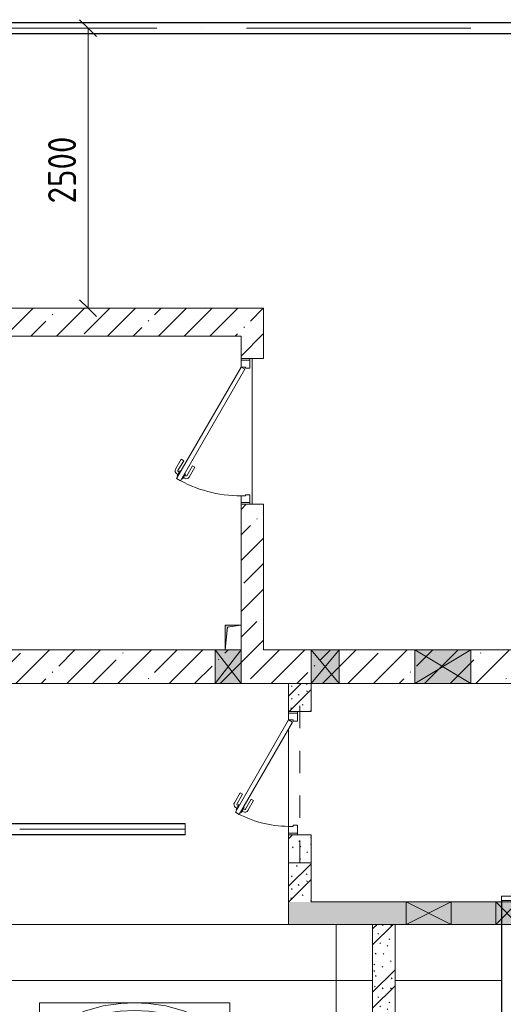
# Model space of a CAD drawing. Header units: millimetres. Extents: x -32229 to 192519, y -13689 to 125138.
# Tile 168 of 183: x 31985 to 36301, y 80637 to 89425. Entities that reach past the tile are written whole.
import ezdxf

# ---------------------------------------------------------------- set-up
doc = ezdxf.new("R2010")
doc.units = ezdxf.units.MM
doc.linetypes.add('3_ Штрих_ 1 х 1 мм', pattern=[400, 200, -200])
doc.linetypes.add('ADSK_Осевая', pattern=[2800, 2000, -400, 0, -400])
for name, color, linetype, lineweight in [('A-____-____-DIMS', 7, 'Continuous', 9), ('A-____-____-DIMS-200', 7, 'Continuous', 9), ('A-DETL-GENF-OTLN', 7, 'Continuous', 18), ('A-DOOR-____-MCUT', 7, 'Continuous', 9), ('A-DOOR-____-OTLN', 7, 'Continuous', 18), ('A-DOOR-FRAM-MCUT', 7, 'Continuous', 9), ('A-FLOR-____-OTLN', 7, 'Continuous', 18), ('A-GLAZ-____-MCUT', 7, 'Continuous', 9), ('A-GLAZ-____-OTLN', 7, 'Continuous', 18), ('A-WALL-____-MCUT', 7, 'Continuous', 40), ('A-WALL-____-PATT', 7, 'Continuous', 40), ('C-PRKG-____-OTLN', 7, 'Continuous', 18), ('E-CABL-TRAY-CNTR', 7, 'ADSK_Осевая', 18), ('E-CABL-TRAY-OTLN', 7, 'Continuous', 18), ('I-WALL-____-MCUT', 7, 'Continuous', 40), ('M-EQPM-____-OTLN', 7, 'Continuous', 18), ('S-BEAM-____-OTLN', 7, 'Continuous', 18)]:
    doc.layers.add(name, color=color, linetype=linetype, lineweight=lineweight)
doc.styles.add('GOST Common_4', font='GOST_Common.ttf', dxfattribs={"width": 0.9, "height": 250})
doc.dimstyles.new('ГОСТ_2_5_мм2', dxfattribs={"dimscale": 304.8, "dimtxt": 251.428749, "dimasz": 0.492126, "dimexe": 0.492126, "dimexo": 0.656168, "dimgap": 0.098425, "dimtad": 1, "dimdec": 0, "dimdsep": 46, "dimtxsty": 'GOST Common_4', "dimblk1": 'OBLIQUE', "dimblk2": 'OBLIQUE', "dimsah": 1, "dimcen": 0.09, "dimazin": 2, "dimtfac": 1, "dimtdec": 4, "dimtix": 1, "dimtmove": 0, "dimatfit": 3, "dimfxl": 1, "dimtvp": 1, "dimtolj": 1, "dimtzin": 0, "dimarcsym": 2})
pattern_1 = [(135, (300.56, 377.28), (-565.6854, 6e-14), [10, -790]), (135, (349.8, 474.73), (-565.6854, 6e-14), [10, -790]), (135, (423.93, 473.06), (-565.6854, 6e-14), [10, -790]), (135, (229.92, 447.9), (-565.6854, 6e-14), [10, -790]), (135, (155.08, 447.9), (-565.6854, 6e-14), [10, -790]), (135, (114.9, 369.03), (-565.6854, 6e-14), [10, -790]), (135, (132.43, 285.8), (-565.6854, 6e-14), [10, -790]), (135, (214.66, 322), (-565.6854, 6e-14), [10, -790]), (135, (198.16, 261.88), (-565.6854, 6e-14), [10, -790]), (135, (45.2, 272.9), (-565.6854, 6e-14), [10, -790]), (135, (42.32, 336.16), (-565.6854, 6e-14), [10, -790]), (135, (92.26, 192.24), (-565.6854, 6e-14), [10, -790]), (135, (7.07, 149.2), (-565.6854, 6e-14), [10, -790]), (135, (80.6, 95.1), (-565.6854, 6e-14), [10, -790]), (135, (79.53, 36.94), (-565.6854, 6e-14), [10, -790]), (135, (153.87, 74.56), (-565.6854, 6e-14), [10, -790]), (135, (228.35, 124.8), (-565.6854, 6e-14), [10, -790]), (135, (279.75, 180.4), (-565.6854, 6e-14), [10, -790]), (135, (282.9, 31.63), (-565.6854, 6e-14), [10, -790]), (135, (377.38, 53.45), (-565.6854, 6e-14), [10, -790]), (135, (352.28, 102.7), (-565.6854, 6e-14), [10, -790]), (135, (354.05, 0), (-565.6854, 6e-14), [10, -790]), (135, (553.23, 16.45), (-565.6854, 6e-14), [10, -790]), (135, (542.38, 63.45), (-565.6854, 6e-14), [10, -790]), (135, (536.58, 239.3), (-565.6854, 6e-14), [10, -790]), (135, (475.85, 203.9), (-565.6854, 6e-14), [10, -790]), (135, (475.85, 316.54), (-565.6854, 6e-14), [10, -790]), (135, (520.8, 408.7), (-565.6854, 6e-14), [10, -790]), (135, (551.1, 470.8), (-565.6854, 6e-14), [10, -790]), (135, (235.25, 537.93), (-565.6854, 6e-14), [10, -790]), (135, (407.25, 547.65), (-565.6854, 6e-14), [10, -790]), (135, (94.5, 558.6), (-565.6854, 6e-14), [10, -790]), (135, (46.4, 532.3), (-565.6854, 6e-14), [10, -790]), (135, (85.56, 465.04), (-565.6854, 6e-14), [10, -790]), (135, (355.53, 181.14), (-565.6854, 6e-14), [10, -790]), (135, (362.23, 243.6), (-565.6854, 6e-14), [10, -790]), (135, (413.45, 344.1), (-565.6854, 6e-14), [10, -790]), (135, (286.3, 273.25), (-565.6854, 6e-14), [10, -790]), (135, (423.02, 263.72), (-565.6854, 6e-14), [10, -790]), (135, (162.94, 190.2), (-565.6854, 6e-14), [10, -790]), (135, (470.25, 120.93), (-565.6854, 6e-14), [10, -790]), (135, (484.48, 9.78), (-565.6854, 6e-14), [10, -790]), (45, (0, 212.13), (-565.6854, 0), []), (45, (212.13, 0), (-565.6854, 0), []), (45, (353.55, 0), (-565.6854, 0), []), (45, (0, 353.55), (-565.6854, 0), [])]
pattern_2 = [(45, (0, 0), (-228.0985, 228.0985), []), (45, (228.1, 0), (-228.0985, 228.0985), [403.225, -80.645, 6.706, -73.939])]

# ---------------------------------------------------------------- blocks, each defined once
blk = doc.blocks.new('АР_Дверь однопольная - 1100х2100h_техн_ помещ_-4755848--01 ЭЛ')
at = {"layer": 'A-DOOR-____-MCUT', "color": 253, "lineweight": 13, "true_color": 0xaaaaaa}
for p, q in [((-347.7, 575), (-367.7, 540.4)), ((-367.7, 540.4), (455, 65.4)), ((475, 100), (-347.7, 575)), ((455, 65.4), (475, 100))]:
    blk.add_line(p, q, dxfattribs=at)
at = {"layer": 'A-DOOR-____-OTLN', "color": 253, "lineweight": 5, "true_color": 0xaaaaaa}
for p, q in [((-346.1, 527.9), (-350.1, 520.9)), ((-326.1, 562.5), (-322.1, 569.4)), ((-322.1, 569.4), (-278.8, 544.4)), ((-311.2, 563.2), (-305.2, 573.6)), ((-289.6, 550.7), (-283.6, 561.1)), ((-278.8, 544.4), (-282.8, 537.5)), ((-188, 511.7), (-276.8, 562.9)), ((-175.5, 533.3), (-264.3, 584.6)), ((-188, 511.7), (-175.5, 533.3)), ((-350.1, 520.9), (-306.8, 495.9)), ((-339.2, 514.7), (-345.3, 504.3)), ((-245.5, 412.1), (-334.3, 463.3)), ((-317.6, 502.2), (-323.6, 491.8)), ((-233, 433.7), (-321.8, 485)), ((-306.8, 495.9), (-302.8, 502.9)), ((-233, 433.7), (-245.5, 412.1))]:
    blk.add_line(p, q, dxfattribs=at)
for centre, radius, start, end in [((475, 100), 950, 150, 180), ((-279.3, 558.6), 30, 60, 150), ((-279.3, 558.6), 4.99, 60, 150), ((-319.3, 489.3), 30, 150, 240), ((-319.3, 489.3), 4.99, 150, 240)]:
    blk.add_arc(centre, radius, start, end, dxfattribs=at)
at = {"layer": 'A-DOOR-FRAM-MCUT', "color": 253, "lineweight": 13, "true_color": 0xaaaaaa}
for p, q in [((-535, 100), (-550, 100)), ((-475, 100), (-535, 100)), ((-535, 100), (-535, 20)), ((-475, 60), (-475, 100)), ((535, 100), (475, 100)), ((475, 100), (475, 60)), ((535, 20), (535, 100)), ((535, 100), (550, 100)), ((-535, 20), (-550, 20)), ((-535, 20), (-465, 20)), ((-465, 60), (-475, 60)), ((-465, 20), (-465, 60)), ((475, 60), (465, 60)), ((465, 60), (465, 20)), ((465, 20), (535, 20)), ((535, 20), (550, 20))]:
    blk.add_line(p, q, dxfattribs=at)
blk = doc.blocks.new('АР_Машиноместо - 6000x3600_С_МГН-V129--01 ЭЛ')
at = {"layer": 'A-DETL-GENF-OTLN', "color": 253, "lineweight": 13, "true_color": 0xaaaaaa}
for p, q in [((1126.4, 5294.1), (970.2, 5271.8)), ((1250, 5300), (1126.4, 5294.1)), ((1250, 5300), (1373.6, 5294.1)), ((1373.6, 5294.1), (1529.8, 5271.8)), ((812.7, 5229.4), (659.1, 5169.9)), ((680.7, 5106.5), (967, 5203.6)), ((970.2, 5271.8), (812.7, 5229.4)), ((988.2, 5206.7), (873.9, 5165.1)), ((1122.2, 5226.4), (988.2, 5206.7)), ((1250, 5231.7), (1122.2, 5226.4)), ((1250, 5231.7), (1377.8, 5226.4)), ((1377.8, 5226.4), (1511.8, 5206.7)), ((1511.8, 5206.7), (1626.1, 5165.1)), ((1529.8, 5271.8), (1687.3, 5229.4)), ((1819.3, 5106.5), (1533, 5203.6)), ((1687.3, 5229.4), (1840.9, 5169.9)), ((659.1, 5169.9), (565.9, 5095.1)), ((590.7, 5060.1), (680.7, 5106.5)), ((788.5, 5117.7), (661.8, 5043.1)), ((791.3, 5119.7), (717.1, 5068.9)), ((873.9, 5165.1), (791.3, 5119.7)), ((1626.1, 5165.1), (1708.7, 5119.7)), ((1708.7, 5119.7), (1782.9, 5068.9)), ((1711.5, 5117.7), (1838.2, 5043.1)), ((1909.3, 5060.1), (1819.3, 5106.5)), ((1840.9, 5169.9), (1934.1, 5095.1)), ((565.9, 5095.1), (507.1, 4962.6)), ((536.4, 4971.4), (557.5, 5025.7)), ((557.5, 5025.7), (590.7, 5060.1)), ((661.8, 5043.1), (594.6, 4979.3)), ((717.1, 5068.9), (659.6, 5005.3)), ((1782.9, 5068.9), (1840.4, 5005.3)), ((1838.2, 5043.1), (1905.4, 4979.3)), ((1942.5, 5025.7), (1909.3, 5060.1)), ((1934.1, 5095.1), (1992.9, 4962.6)), ((1963.6, 4971.4), (1942.5, 5025.7)), ((507.1, 4962.6), (419.6, 4754.2)), ((528.4, 4874.7), (536.4, 4971.4)), ((594.6, 4979.3), (569.5, 4913.1)), ((645, 4945.5), (597.3, 4981.4)), ((679.6, 4906.3), (645, 4945.5)), ((970.5, 4919.3), (1069.6, 4947.3)), ((1069.6, 4947.3), (1167.1, 4953.2)), ((1167.1, 4953.2), (1250, 4953.9)), ((1332.9, 4953.2), (1250, 4953.9)), ((1430.4, 4947.3), (1332.9, 4953.2)), ((1529.5, 4919.3), (1430.4, 4947.3)), ((1820.4, 4906.3), (1855, 4945.5)), ((1855, 4945.5), (1902.7, 4981.4)), ((1905.4, 4979.3), (1930.5, 4913.1)), ((1971.6, 4874.7), (1963.6, 4971.4)), ((1992.9, 4962.6), (2080.4, 4754.2)), ((543.7, 4795.1), (528.4, 4874.7)), ((569.5, 4913.1), (543.7, 4795.1)), ((699.7, 4845.5), (679.6, 4906.3)), ((689.3, 4205.5), (699.7, 4845.5)), ((812.5, 4798.9), (872.7, 4870.2)), ((872.7, 4870.2), (970.5, 4919.3)), ((1627.3, 4870.2), (1529.5, 4919.3)), ((1687.5, 4798.9), (1627.3, 4870.2)), ((1800.3, 4845.5), (1820.4, 4906.3)), ((1810.7, 4205.5), (1800.3, 4845.5)), ((1930.5, 4913.1), (1956.3, 4795.1)), ((1956.3, 4795.1), (1971.6, 4874.7)), ((419.6, 4754.2), (403.4, 4468)), ((774.4, 4632.9), (812.5, 4798.9)), ((1725.6, 4632.9), (1687.5, 4798.9)), ((2080.4, 4754.2), (2096.6, 4468)), ((752.2, 4345.6), (774.4, 4632.9)), ((1747.8, 4345.6), (1725.6, 4632.9)), ((638.7, 4475.4), (675.2, 4545.5)), ((675.2, 4545.5), (694.6, 4557.6)), ((1824.8, 4545.5), (1805.4, 4557.6)), ((1861.3, 4475.4), (1824.8, 4545.5)), ((403.4, 4468), (405.6, 4188.5)), ((578.7, 4262.9), (638.7, 4475.4)), ((1921.3, 4262.9), (1861.3, 4475.4)), ((2096.6, 4468), (2094.4, 4188.5)), ((453.1, 4266.3), (478.4, 4319.3)), ((478.4, 4319.3), (532.5, 4318.1)), ((532.5, 4318.1), (585.5, 4290.5)), ((731.2, 4007.6), (752.2, 4345.6)), ((1768.8, 4007.6), (1747.8, 4345.6)), ((1967.5, 4318.1), (1914.5, 4290.5)), ((2021.6, 4319.3), (1967.5, 4318.1)), ((2046.9, 4266.3), (2021.6, 4319.3)), ((408.2, 4167), (453.1, 4266.3)), ((530.9, 3874.8), (578.7, 4262.9)), ((1969.1, 3874.8), (1921.3, 4262.9)), ((2091.8, 4167), (2046.9, 4266.3)), ((405.6, 4188.5), (409.5, 4060)), ((495.5, 4066.1), (496.8, 4171.6)), ((496.8, 4171.6), (510.1, 4191.5)), ((687.1, 4088.8), (566.5, 4163.9)), ((678.7, 3659.5), (689.3, 4205.5)), ((1821.3, 3659.5), (1810.7, 4205.5)), ((1812.9, 4088.8), (1933.5, 4163.9)), ((2003.2, 4171.6), (1989.9, 4191.5)), ((2004.5, 4066.1), (2003.2, 4171.6)), ((2094.4, 4188.5), (2090.5, 4060)), ((409.5, 4060), (426.5, 3946.8)), ((2090.5, 4060), (2073.5, 3946.8)), ((704.9, 3275.5), (731.2, 4007.6)), ((1795.1, 3275.5), (1768.8, 4007.6)), ((426.5, 3946.8), (417.5, 3223)), ((501.4, 3289.7), (530.9, 3874.8)), ((1998.6, 3289.7), (1969.1, 3874.8)), ((2073.5, 3946.8), (2082.5, 3223)), ((1021.4, 3422.9), (1021.4, 3705.9)), ((665.6, 3364.6), (678.7, 3659.5)), ((1164.3, 3667.6), (1164.3, 3439.2)), ((1834.4, 3364.6), (1821.3, 3659.5)), ((1164.3, 3439.2), (1477, 3439.2)), ((1477, 3439.2), (1477, 3315.3)), ((505.1, 3346.9), (420.9, 3313.3)), ((665.8, 3367.4), (505.1, 3346.9)), ((636.6, 3026.5), (665.8, 3367.4)), ((1834.2, 3367.4), (1994.9, 3346.9)), ((1863.4, 3026.5), (1834.2, 3367.4)), ((1994.9, 3346.9), (2079.1, 3313.3)), ((447.8, 3233.7), (459.7, 3256.2)), ((495.7, 3032.3), (501.4, 3289.7)), ((684.2, 3022.3), (704.9, 3275.5)), ((1021.4, 3150), (1021.4, 3286.6)), ((1187.9, 3315.3), (1187.9, 3253.9)), ((1477, 3315.3), (1187.9, 3315.3)), ((1187.9, 3253.9), (1575.5, 3253.9)), ((1575.5, 3253.9), (1757.2, 2864.2)), ((1815.8, 3022.3), (1795.1, 3275.5)), ((2004.3, 3032.3), (1998.6, 3289.7)), ((2052.2, 3233.7), (2040.3, 3256.2)), ((417.5, 3223), (428.2, 2808.5)), ((447.8, 3138.7), (447.8, 3233.7)), ((2052.2, 3138.7), (2052.2, 3233.7)), ((2082.5, 3223), (2071.8, 2808.5)), ((1497.8, 3150), (1021.4, 3150)), ((500, 2710.1), (495.7, 3032.3)), ((636.6, 3026.5), (597, 2731)), ((644.6, 2691.8), (684.2, 3022.3)), ((1855.4, 2691.8), (1815.8, 3022.3)), ((1863.4, 3026.5), (1903, 2731)), ((2000, 2710.1), (2004.3, 3032.3)), ((1757.2, 2864.2), (1907, 2934)), ((1907, 2934), (1959.3, 2821.7)), ((1711.9, 2706.3), (1617.1, 2870.5)), ((1959.3, 2821.7), (1711.9, 2706.3)), ((428.2, 2808.5), (432.3, 2619.9)), ((597, 2731), (535, 2298.3)), ((1903, 2731), (1965, 2298.3)), ((2071.8, 2808.5), (2067.7, 2619.9)), ((505.9, 2496), (500, 2710.1)), ((595.8, 2324.8), (644.6, 2691.8)), ((1904.2, 2324.8), (1855.4, 2691.8)), ((1994.1, 2496), (2000, 2710.1)), ((296.8, 2579.9), (301.4, 2630.5)), ((309.5, 2536.1), (296.8, 2579.9)), ((301.4, 2630.5), (479.9, 2552.9)), ((432.3, 2619.9), (430.7, 2573.9)), ((479.9, 2552.9), (471, 2414.3)), ((2198.6, 2630.5), (2020.1, 2552.9)), ((2020.1, 2552.9), (2029, 2414.3)), ((2067.7, 2619.9), (2069.3, 2573.9)), ((2190.5, 2536.1), (2203.2, 2579.9)), ((2203.2, 2579.9), (2198.6, 2630.5)), ((357.8, 2490.1), (309.5, 2536.1)), ((500.6, 2394.5), (357.8, 2490.1)), ((540.9, 2493.7), (476.3, 2497.9)), ((540.9, 2493.7), (539.8, 2233.1)), ((1959.1, 2493.7), (2023.7, 2497.9)), ((1959.1, 2493.7), (1960.2, 2233.1)), ((1999.4, 2394.5), (2142.2, 2490.1)), ((2142.2, 2490.1), (2190.5, 2536.1)), ((426.5, 2230.9), (427.5, 2443)), ((530.6, 2357.6), (500.6, 2394.5)), ((1969.4, 2357.6), (1999.4, 2394.5)), ((2073.5, 2230.9), (2072.5, 2443)), ((533.6, 2316.8), (495, 2265.3)), ((546.5, 2142.6), (530.6, 2357.6)), ((589.4, 2115.5), (595.8, 2324.8)), ((1910.6, 2115.5), (1904.2, 2324.8)), ((1953.5, 2142.6), (1969.4, 2357.6)), ((1966.4, 2316.8), (2005, 2265.3)), ((410.6, 2134.2), (426.5, 2230.9)), ((495, 2265.3), (426.6, 2253.4)), ((2005, 2265.3), (2073.4, 2253.4)), ((2089.4, 2134.2), (2073.5, 2230.9)), ((409.5, 1587), (410.6, 2134.2)), ((615.4, 1910.3), (589.4, 2115.5)), ((590.4, 2124.3), (703.6, 2057.1)), ((1909.6, 2124.3), (1796.4, 2057.1)), ((1884.6, 1910.3), (1910.6, 2115.5)), ((2090.5, 1587), (2089.4, 2134.2)), ((703.6, 2057.1), (852.8, 1999)), ((1796.4, 2057.1), (1647.2, 1999)), ((852.8, 1999), (1016.6, 1959.9)), ((1016.6, 1959.9), (1146.9, 1939.4)), ((1146.9, 1939.4), (1250, 1934.1)), ((1353.1, 1939.4), (1250, 1934.1)), ((1483.4, 1959.9), (1353.1, 1939.4)), ((1647.2, 1999), (1483.4, 1959.9)), ((687.4, 1641), (615.4, 1910.3)), ((1812.6, 1641), (1884.6, 1910.3)), ((420.9, 1410.7), (409.5, 1587)), ((749.2, 1450.3), (687.4, 1641)), ((1750.8, 1450.3), (1812.6, 1641)), ((2079.1, 1410.7), (2090.5, 1587)), ((505.7, 1420), (510.2, 1518.7)), ((510.2, 1518.7), (521.5, 1574.5)), ((521.5, 1574.5), (548.5, 1576.2)), ((548.5, 1576.2), (603.4, 1504.8)), ((603.4, 1504.8), (639.1, 1420)), ((1896.6, 1504.8), (1860.9, 1420)), ((1951.5, 1576.2), (1896.6, 1504.8)), ((1978.5, 1574.5), (1951.5, 1576.2)), ((1989.8, 1518.7), (1978.5, 1574.5)), ((1994.3, 1420), (1989.8, 1518.7)), ((445.9, 1353.1), (420.9, 1410.7)), ((519.1, 1351.5), (505.7, 1420)), ((639.1, 1420), (677.4, 1343.7)), ((809.1, 1309.4), (749.2, 1450.3)), ((1690.9, 1309.4), (1750.8, 1450.3)), ((1860.9, 1420), (1822.6, 1343.7)), ((1980.9, 1351.5), (1994.3, 1420)), ((2054.1, 1353.1), (2079.1, 1410.7)), ((489, 1295.6), (445.9, 1353.1)), ((550, 1312.3), (519.1, 1351.5)), ((677.4, 1343.7), (737.5, 1278.3)), ((1822.6, 1343.7), (1762.5, 1278.3)), ((1950, 1312.3), (1980.9, 1351.5)), ((2011, 1295.6), (2054.1, 1353.1)), ((584.4, 1214.6), (489, 1295.6)), ((616.5, 1246.4), (550, 1312.3)), ((703.5, 1196.4), (616.5, 1246.4)), ((737.5, 1278.3), (804.5, 1215.7)), ((881.5, 1191.6), (809.1, 1309.4)), ((1618.5, 1191.6), (1690.9, 1309.4)), ((1762.5, 1278.3), (1695.5, 1215.7)), ((1796.5, 1196.4), (1883.5, 1246.4)), ((1883.5, 1246.4), (1950, 1312.3)), ((1915.6, 1214.6), (2011, 1295.6)), ((701.8, 1140.4), (584.4, 1214.6)), ((824.6, 1160.9), (703.5, 1196.4)), ((804.5, 1215.7), (824.6, 1160.9)), ((888.4, 1185.9), (815.2, 1186.6)), ((941.4, 1142.2), (881.5, 1191.6)), ((1558.6, 1142.2), (1618.5, 1191.6)), ((1611.6, 1185.9), (1684.8, 1186.6)), ((1695.5, 1215.7), (1675.4, 1160.9)), ((1675.4, 1160.9), (1796.5, 1196.4)), ((1798.2, 1140.4), (1915.6, 1214.6)), ((861.8, 1071.6), (701.8, 1140.4)), ((1052.6, 1017.5), (861.8, 1071.6)), ((1050.7, 1099.4), (941.4, 1142.2)), ((1148.8, 1083), (1050.7, 1099.4)), ((1250, 1081.6), (1148.8, 1083)), ((1250, 1081.6), (1351.2, 1083)), ((1351.2, 1083), (1449.3, 1099.4)), ((1447.4, 1017.5), (1638.2, 1071.6)), ((1449.3, 1099.4), (1558.6, 1142.2)), ((1638.2, 1071.6), (1798.2, 1140.4)), ((1165.1, 1003.1), (1052.6, 1017.5)), ((1250, 1000), (1165.1, 1003.1)), ((1250, 1000), (1334.9, 1003.1)), ((1334.9, 1003.1), (1447.4, 1017.5))]:
    blk.add_line(p, q, dxfattribs=at)
at = {"layer": 'A-DETL-GENF-OTLN', "color": 254, "lineweight": 13, "true_color": 0xd4d4d4}
for p, q in [((694.6, 4480.4), (765.1, 4496.8)), ((1805.4, 4480.4), (1734.9, 4496.8)), ((715.1, 3668.3), (1250, 3667.3)), ((1784.9, 3668.3), (1250, 3667.3)), ((677.9, 2973), (794.6, 2946)), ((794.6, 2946), (955.7, 2926.8)), ((955.7, 2926.8), (1105.5, 2913.7)), ((1105.5, 2913.7), (1250, 2912.9)), ((1394.5, 2913.7), (1250, 2912.9)), ((1544.3, 2926.8), (1394.5, 2913.7)), ((1705.4, 2946), (1544.3, 2926.8)), ((1822.1, 2973), (1705.4, 2946)), ((513.9, 1868.9), (502.3, 2196.3)), ((590.3, 1867.8), (546.5, 2142.6)), ((1909.7, 1867.8), (1953.5, 2142.6)), ((1986.1, 1868.9), (1997.7, 2196.3)), ((524.9, 1688.6), (513.9, 1868.9)), ((636.7, 1646), (590.3, 1867.8)), ((1863.3, 1646), (1909.7, 1867.8)), ((1975.1, 1688.6), (1986.1, 1868.9)), ((537.4, 1576.1), (524.9, 1688.6)), ((1962.6, 1576.1), (1975.1, 1688.6)), ((710.2, 1462.8), (636.7, 1646)), ((1789.8, 1462.8), (1863.3, 1646)), ((534.5, 1374.4), (528.1, 1449.5)), ((1965.5, 1374.4), (1971.9, 1449.5)), ((591.7, 1305), (534.5, 1374.4)), ((1908.3, 1305), (1965.5, 1374.4)), ((664.7, 1239.9), (591.7, 1305)), ((742.6, 1207.8), (664.7, 1239.9)), ((1757.4, 1207.8), (1835.3, 1239.9)), ((1835.3, 1239.9), (1908.3, 1305))]:
    blk.add_line(p, q, dxfattribs=at)
at = {"layer": 'A-DETL-GENF-OTLN', "color": 253, "lineweight": 13, "true_color": 0xaaaaaa}
for centre, radius, start, end in [((1120.8, 3791.3), 131.1, 289.36321, 220.63679), ((1203.2, 3021.5), 440.6, 114.36597, 339.96019), ((1203.2, 3021.5), 321.5, 124.43786, 23.56214)]:
    blk.add_arc(centre, radius, start, end, dxfattribs=at)
at = {"layer": 'C-PRKG-____-OTLN', "color": 253, "lineweight": 13, "true_color": 0xaaaaaa}
for p, q in [((2625, 6000), (-550, 6000)), ((-550, 2400), (-550, 6000)), ((3050, 0), (3050, 6000)), ((400, 5300), (2100, 5300)), ((400, 1000), (400, 5300)), ((2100, 1000), (2100, 5300)), ((400, 1000), (2100, 1000)), ((3050, 0), (-550, 0))]:
    blk.add_line(p, q, dxfattribs=at)
blk = doc.blocks.new('АР_Отверстие прямоугольное - ОВ-3995010--01 ЭЛ')
at = {"layer": 'A-GLAZ-____-OTLN', "lineweight": 13, "true_color": 0xf0f0f0}
blk.add_hatch(color=7, dxfattribs=at).paths.add_polyline_path([(-75, 100), (-75, -100), (325, -100), (325, 100)])
at = {"layer": 'A-GLAZ-____-MCUT', "color": 253, "lineweight": 13, "true_color": 0xaaaaaa}
for p, q in [((-75, 100), (-75, -100)), ((325, 100), (325, -100))]:
    blk.add_line(p, q, dxfattribs=at)
at = {"layer": 'A-GLAZ-____-OTLN', "color": 253, "lineweight": 5, "true_color": 0xaaaaaa}
for p, q in [((325, 100), (-75, -100)), ((-75, 100), (325, -100))]:
    blk.add_line(p, q, dxfattribs=at)
at = {"layer": 'A-GLAZ-____-OTLN', "color": 253, "lineweight": 13, "true_color": 0xaaaaaa}
for p, q in [((325, 100), (-75, 100)), ((-75, 100), (-75, -100)), ((325, -100), (325, 100)), ((-75, -100), (325, -100))]:
    blk.add_line(p, q, dxfattribs=at)
blk = doc.blocks.new('АР_Отверстие прямоугольное - СС-4523726--01 ЭЛ')
at = {"layer": 'A-GLAZ-____-OTLN', "lineweight": 13, "true_color": 0xf0f0f0}
blk.add_hatch(color=7, dxfattribs=at).paths.add_polyline_path([(375, 150), (-125, 150), (-125, -150), (375, -150), (375, -4)])
at = {"layer": 'A-GLAZ-____-MCUT', "color": 253, "lineweight": 13, "true_color": 0xaaaaaa}
for p, q in [((-125, 150), (-125, -150)), ((375, 150), (375, -150))]:
    blk.add_line(p, q, dxfattribs=at)
at = {"layer": 'A-GLAZ-____-OTLN', "color": 253, "lineweight": 5, "true_color": 0xaaaaaa}
for p, q in [((375, 150), (-125, -150)), ((-125, 150), (375, -150))]:
    blk.add_line(p, q, dxfattribs=at)
at = {"layer": 'A-GLAZ-____-OTLN', "color": 253, "lineweight": 13, "true_color": 0xaaaaaa}
for p, q in [((375, 150), (-125, 150)), ((-125, 150), (-125, -150)), ((375, -150), (375, 150)), ((-125, -150), (375, -150))]:
    blk.add_line(p, q, dxfattribs=at)
blk = doc.blocks.new('АР_Канал вертикальный прямоугольный - ОВ-5538802--01 ЭЛ')
at = {"layer": 'M-EQPM-____-OTLN', "lineweight": 13, "true_color": 0xe2e2e2}
blk.add_hatch(color=254, dxfattribs=at).paths.add_polyline_path([(-70, -110), (-52, 92), (70, 110), (-70, 110)])
at = {"layer": 'M-EQPM-____-OTLN', "color": 253, "lineweight": 13, "true_color": 0xaaaaaa}
for p, q in [((70, 110), (-70, 110)), ((-70, 110), (-70, -110)), ((70, 110), (-70, 110)), ((-70, 110), (-70, -110)), ((-70, -110), (-70, 110)), ((-70, 110), (70, 110)), ((-70, -110), (-52, 92)), ((-70, -110), (-52, 92)), ((-52, 92), (70, 110)), ((-52, 92), (70, 110)), ((70, -110), (70, 110)), ((70, 110), (70, -110)), ((-70, -110), (70, -110)), ((70, -110), (-70, -110))]:
    blk.add_line(p, q, dxfattribs=at)
blk = doc.blocks.new('АР_Отверстие прямоугольное - ОВВ-4005735--01 ЭЛ')
at = {"layer": 'A-GLAZ-____-OTLN', "lineweight": 13, "true_color": 0xf0f0f0}
blk.add_hatch(color=7, dxfattribs=at).paths.add_polyline_path([(10, 150), (10, -150), (240, -150), (240, 150)])
at = {"layer": 'A-GLAZ-____-MCUT', "color": 253, "lineweight": 13, "true_color": 0xaaaaaa}
for p, q in [((10, 150), (10, -150)), ((240, 150), (240, -150))]:
    blk.add_line(p, q, dxfattribs=at)
at = {"layer": 'A-GLAZ-____-OTLN', "color": 253, "lineweight": 5, "true_color": 0xaaaaaa}
for p, q in [((240, 150), (10, -150)), ((10, 150), (240, -150))]:
    blk.add_line(p, q, dxfattribs=at)
at = {"layer": 'A-GLAZ-____-OTLN', "color": 253, "lineweight": 13, "true_color": 0xaaaaaa}
for p, q in [((240, 150), (10, 150)), ((10, 150), (10, -150)), ((240, -150), (240, 150)), ((150, -150), (240, -150))]:
    blk.add_line(p, q, dxfattribs=at)
blk = doc.blocks.new('АР_Дверь однопольная - 1300х2100h_лест__лифт_ холл-4790059--01 ЭЛ')
at = {"layer": 'A-DOOR-____-MCUT', "color": 253, "lineweight": 13, "true_color": 0xaaaaaa}
for p, q in [((-420.9, 675), (-440.9, 640.4)), ((-440.9, 640.4), (555, 65.4)), ((575, 100), (-420.9, 675)), ((555, 65.4), (575, 100))]:
    blk.add_line(p, q, dxfattribs=at)
at = {"layer": 'A-DOOR-____-OTLN', "color": 253, "lineweight": 5, "true_color": 0xaaaaaa}
for p, q in [((-419.3, 627.9), (-423.3, 620.9)), ((-423.3, 620.9), (-380, 595.9)), ((-399.3, 662.5), (-395.3, 669.4)), ((-395.3, 669.4), (-352, 644.4)), ((-384.5, 663.2), (-378.4, 673.6)), ((-362.8, 650.7), (-356.8, 661.1)), ((-352, 644.4), (-356, 637.5)), ((-261.2, 611.7), (-350, 662.9)), ((-248.7, 633.3), (-337.5, 684.6)), ((-261.2, 611.7), (-248.7, 633.3)), ((-412.5, 614.7), (-418.5, 604.3)), ((-318.7, 512.1), (-407.5, 563.3)), ((-390.8, 602.2), (-396.8, 591.8)), ((-306.2, 533.7), (-395, 585)), ((-380, 595.9), (-376, 602.9)), ((-306.2, 533.7), (-318.7, 512.1))]:
    blk.add_line(p, q, dxfattribs=at)
for centre, radius, start, end in [((575, 100), 1150, 150, 180), ((-352.5, 658.6), 30, 60, 150), ((-352.5, 658.6), 4.99, 60, 150), ((-392.5, 589.3), 30, 150, 240), ((-392.5, 589.3), 4.99, 150, 240)]:
    blk.add_arc(centre, radius, start, end, dxfattribs=at)
at = {"layer": 'A-DOOR-FRAM-MCUT', "color": 253, "lineweight": 13, "true_color": 0xaaaaaa}
for p, q in [((-635, 100), (-650, 100)), ((-575, 100), (-635, 100)), ((-635, 100), (-635, 20)), ((-575, 60), (-575, 100)), ((635, 100), (575, 100)), ((575, 100), (575, 60)), ((635, 20), (635, 100)), ((635, 100), (650, 100)), ((-635, 20), (-650, 20)), ((-635, 20), (-565, 20)), ((-565, 60), (-575, 60)), ((-565, 20), (-565, 60)), ((575, 60), (565, 60)), ((565, 60), (565, 20)), ((565, 20), (635, 20)), ((635, 20), (650, 20))]:
    blk.add_line(p, q, dxfattribs=at)
blk = doc.blocks.new('АР_Отверстие прямоугольное - ОВВ-4235372--01 ЭЛ')
at = {"layer": 'A-GLAZ-____-OTLN', "lineweight": 13, "true_color": 0xf0f0f0}
blk.add_hatch(color=7, dxfattribs=at).paths.add_polyline_path([(250, -150), (250, 150), (0, 150), (0, -150), (32.6, -150)])
at = {"layer": 'A-GLAZ-____-MCUT', "color": 253, "lineweight": 13, "true_color": 0xaaaaaa}
for p, q in [((0, 150), (0, -150)), ((250, 150), (250, -150))]:
    blk.add_line(p, q, dxfattribs=at)
at = {"layer": 'A-GLAZ-____-OTLN', "color": 253, "lineweight": 5, "true_color": 0xaaaaaa}
for p, q in [((250, 150), (0, -150)), ((0, 150), (250, -150))]:
    blk.add_line(p, q, dxfattribs=at)
at = {"layer": 'A-GLAZ-____-OTLN', "color": 253, "lineweight": 13, "true_color": 0xaaaaaa}
for p, q in [((250, 150), (0, 150)), ((0, 150), (0, -150)), ((250, -150), (250, 150)), ((0, -150), (250, -150))]:
    blk.add_line(p, q, dxfattribs=at)
blk = doc.blocks.new('АР_Перемычка - 200_Уx2_75x5__250-250-V230--01 ЭЛ')
at = {"layer": 'S-BEAM-____-OTLN', "color": 9, "linetype": '3_ Штрих_ 1 х 1 мм', "lineweight": 15, "true_color": 0xc4c4c4}
for p, q in [((-800, 100), (-800, -100)), ((800, 100), (800, -100)), ((-800, 0), (800, 0))]:
    blk.add_line(p, q, dxfattribs=at)
blk = doc.blocks.new('АР_Отверстие прямоугольное - ЭОМ-6315706--01 ЭЛ')
at = {"layer": 'A-GLAZ-____-OTLN', "lineweight": 13, "true_color": 0xf0f0f0}
blk.add_hatch(color=7, dxfattribs=at).paths.add_polyline_path([(25, 100), (25, -100), (225, -100), (225, 100)])
at = {"layer": 'A-GLAZ-____-MCUT', "color": 253, "lineweight": 13, "true_color": 0xaaaaaa}
for p, q in [((25, 100), (25, -100)), ((225, 100), (225, -100))]:
    blk.add_line(p, q, dxfattribs=at)
at = {"layer": 'A-GLAZ-____-OTLN', "color": 253, "lineweight": 5, "true_color": 0xaaaaaa}
for p, q in [((225, 100), (25, -100)), ((25, 100), (225, -100))]:
    blk.add_line(p, q, dxfattribs=at)
at = {"layer": 'A-GLAZ-____-OTLN', "color": 253, "lineweight": 13, "true_color": 0xaaaaaa}
for p, q in [((225, 100), (25, 100)), ((25, 100), (25, -100)), ((225, -100), (225, 100)), ((25, -100), (225, -100))]:
    blk.add_line(p, q, dxfattribs=at)
blk = doc.blocks.new('Наметкина 10_РД_АР_П_отсоединено_rvt-1--01 ЭЛ')
at = {"layer": 'A-WALL-____-PATT', "lineweight": 5, "true_color": 0xaaaaaa}
h = blk.add_hatch(dxfattribs=at)
h.set_pattern_fill('FP_1', color=253, style=0, pattern_type=2)
h.set_pattern_definition(pattern_2)
h.paths.add_polyline_path([(33960.3, 86600), (33960.3, 86850), (26885.3, 86850), (26885.3, 86600), (32611.7, 86600)])
h = blk.add_hatch(dxfattribs=at)
h.set_pattern_fill('FP_1', color=253, style=0, pattern_type=2)
h.set_pattern_definition(pattern_2)
h.paths.add_polyline_path([(34160.3, 83800), (34160.3, 85100), (33960.3, 85100), (33960.3, 83800)])
h.paths.add_polyline_path([(34160.3, 86400), (34160.3, 86850), (33960.3, 86850), (33960.3, 86400)])
h = blk.add_hatch(dxfattribs=at)
h.set_pattern_fill('FP_1', color=253, style=0, pattern_type=2)
h.set_pattern_definition(pattern_2)
h.paths.add_polyline_path([(39710.3, 83500), (39710.3, 83800), (26585.3, 83800), (26585.3, 83500), (36624.1, 83500)])
h.paths.add_polyline_path([(25060.3, 83500), (25285.3, 83500), (25285.3, 83800), (25060.3, 83800), (25060.3, 83654)])
h = blk.add_hatch(dxfattribs=at)
h.set_pattern_fill('FP_6', color=253, style=0, pattern_type=2)
h.set_pattern_definition(pattern_1)
h.paths.add_polyline_path([(34385.3, 81550), (34585.3, 81550), (34585.3, 82150), (34385.3, 82150)])
h.paths.add_polyline_path([(34585.3, 83250), (34585.3, 83500), (34385.3, 83500), (34385.3, 83250)])
h = blk.add_hatch(dxfattribs=at)
h.set_pattern_fill('FP_6', color=253, style=0, pattern_type=2)
h.set_pattern_definition(pattern_1)
h.paths.add_polyline_path([(43210.3, 81350), (43210.3, 81550), (36385.5, 81550), (36385.5, 81350), (40960.3, 81350)])
h.paths.add_polyline_path([(36285.5, 81350), (36285.5, 81550), (34385.3, 81550), (34385.3, 81350), (36235.3, 81350)])
h = blk.add_hatch(dxfattribs=at)
h.set_pattern_fill('FP_6', color=253, style=0, pattern_type=2)
h.set_pattern_definition(pattern_1)
h.paths.add_polyline_path([(35334.3, 75350), (35335.3, 75350), (35335.3, 81350), (35135.3, 81350), (35135.3, 75426), (35143.3, 75426), (35143.3, 75355.2), (35325.3, 75355.2), (35325.3, 75426), (35334.3, 75426), (35334.3, 75355.2)])
at = {"layer": 'A-FLOR-____-OTLN', "color": 253, "lineweight": 13, "true_color": 0xaaaaaa}
for p, q in [((34060.3, 86400), (34060.3, 85100)), ((34060.3, 85100), (34060.3, 86400)), ((34585.3, 83500), (34585.3, 83250)), ((34385.3, 83250), (34385.3, 83235)), ((34385.3, 83095), (34385.3, 82225)), ((34385.3, 82165), (34385.3, 82150)), ((35135.3, 80850), (26210.4, 80850)), ((36285.5, 80850), (35335.3, 80850))]:
    blk.add_line(p, q, dxfattribs=at)
at = {"layer": 'A-WALL-____-MCUT', "color": 253, "lineweight": 13, "true_color": 0xaaaaaa}
for p, q in [((33960.3, 86850), (26885.3, 86850)), ((34160.3, 86850), (33960.3, 86850)), ((34160.3, 86400), (34160.3, 86850)), ((27935.3, 86600), (33960.3, 86600)), ((33960.3, 86600), (33960.3, 86400)), ((33960.3, 86400), (34160.3, 86400)), ((33960.3, 85100), (33960.3, 84020)), ((34160.3, 85100), (33960.3, 85100)), ((34160.3, 83800), (34160.3, 85100)), ((33730.3, 83800), (27935.3, 83800)), ((33820.3, 83800), (33730.3, 83800)), ((33960.3, 83800), (33820.3, 83800)), ((34585.3, 83800), (34160.3, 83800)), ((34835.3, 83800), (34585.3, 83800)), ((35510.3, 83800), (34835.3, 83800)), ((36010.3, 83800), (35510.3, 83800)), ((36960.3, 83800), (36010.3, 83800)), ((26585.3, 83500), (33730.3, 83500)), ((33730.3, 83500), (33960.3, 83500)), ((33960.3, 83500), (34585.3, 83500)), ((34585.3, 83500), (34835.3, 83500)), ((34835.3, 83500), (35510.3, 83500)), ((35510.3, 83500), (36010.3, 83500)), ((36010.3, 83500), (39710.3, 83500))]:
    blk.add_line(p, q, dxfattribs=at)
at = {"layer": 'I-WALL-____-MCUT', "color": 253, "lineweight": 13, "true_color": 0xaaaaaa}
for p, q in [((34585.3, 83500), (34385.3, 83500)), ((34385.3, 83500), (34385.3, 83250)), ((34585.3, 83250), (34585.3, 83500)), ((34385.3, 83250), (34585.3, 83250)), ((34585.3, 82150), (34385.3, 82150)), ((34385.3, 82150), (34385.3, 81550)), ((34585.3, 81550), (34585.3, 82150)), ((34385.3, 81550), (34385.3, 81350)), ((35435.3, 81550), (34585.3, 81550)), ((35835.3, 81550), (35435.3, 81550)), ((36235.3, 81550), (35835.3, 81550)), ((36285.5, 81550), (36235.3, 81550)), ((34385.3, 81350), (35435.3, 81350)), ((35135.3, 81350), (35135.3, 80390)), ((35335.3, 81350), (35135.3, 81350)), ((35335.3, 80390), (35335.3, 81350)), ((35435.3, 81350), (35835.3, 81350)), ((35835.3, 81350), (36235.3, 81350)), ((36235.3, 81350), (36285.5, 81350))]:
    blk.add_line(p, q, dxfattribs=at)
at = {"layer": 'A-DOOR-____-OTLN', "color": 253, "lineweight": 13, "true_color": 0xaaaaaa}
for name, p, rotation in [('АР_Дверь однопольная - 1300х2100h_лест__лифт_ холл-4790059--01 ЭЛ', (34060.3, 85750), 89.99999999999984), ('АР_Дверь однопольная - 1100х2100h_техн_ помещ_-4755848--01 ЭЛ', (34485.3, 82700), 90)]:
    blk.add_blockref(name, p, dxfattribs=dict(at, rotation=rotation))
at = {"layer": 'A-GLAZ-____-OTLN', "color": 253, "lineweight": 13, "true_color": 0xaaaaaa, "rotation": 180}
for name, p in [('АР_Отверстие прямоугольное - ОВВ-4005735--01 ЭЛ', (33970.3, 83650)), ('АР_Отверстие прямоугольное - СС-4523726--01 ЭЛ', (35885.3, 83650)), ('АР_Отверстие прямоугольное - ОВ-3995010--01 ЭЛ', (35760.3, 81450)), ('АР_Отверстие прямоугольное - ЭОМ-6315706--01 ЭЛ', (36460.3, 81450))]:
    blk.add_blockref(name, p, dxfattribs=at)
at = {"layer": 'A-GLAZ-____-OTLN', "color": 253, "lineweight": 13, "true_color": 0xaaaaaa}
blk.add_blockref('АР_Отверстие прямоугольное - ОВВ-4235372--01 ЭЛ', (34585.3, 83650), dxfattribs=at)
at = {"layer": 'C-PRKG-____-OTLN', "color": 253, "lineweight": 13, "true_color": 0xaaaaaa}
blk.add_blockref('АР_Машиноместо - 6000x3600_С_МГН-V129--01 ЭЛ', (31760.3, 75350), dxfattribs=at)
at = {"layer": 'M-EQPM-____-OTLN', "color": 253, "lineweight": 13, "true_color": 0xaaaaaa}
blk.add_blockref('АР_Канал вертикальный прямоугольный - ОВ-5538802--01 ЭЛ', (33890.3, 83910), dxfattribs=at)
at = {"layer": 'S-BEAM-____-OTLN', "color": 253, "lineweight": 13, "true_color": 0xaaaaaa, "rotation": 90}
blk.add_blockref('АР_Перемычка - 200_Уx2_75x5__250-250-V230--01 ЭЛ', (34485.3, 82700), dxfattribs=at)
blk = doc.blocks.new('DIMBLOCK127--01 ЭЛ')
at = {"layer": 'A-____-____-DIMS-200'}
for p, q in [((32594.9, 89349.9), (32519.9, 89424.9)), ((32501, 89349.9), (32744.9, 89349.9)), ((32594.9, 89349.9), (32501, 89349.9)), ((32594.9, 89349.9), (32594.9, 86850)), ((32594.9, 89349.9), (32669.9, 89274.9)), ((32594.9, 86850), (32519.9, 86925)), ((32501, 86850), (32744.9, 86850)), ((32594.9, 86850), (32501, 86850)), ((32594.9, 86850), (32669.9, 86775))]:
    blk.add_line(p, q, dxfattribs=at)
at = {"layer": 'A-____-____-DIMS-200', "color": 0, "insert": (32238.2, 87784.6), "char_height": 250, "width": 756.843, "attachment_point": 1, "rotation": 90, "line_spacing_factor": 1.022761, "style": 'GOST Common_4'}
blk.add_mtext('2500', dxfattribs=at)
blk = doc.blocks.new('_Oblique')
at = {"color": 0, "linetype": 'ByBlock', "lineweight": -2}
blk.add_line((-0.5, -0.5), (0.5, 0.5), dxfattribs=at)

msp = doc.modelspace()

# ---------------------------------------------------------------- linework, layer by layer
at = {"layer": 'E-CABL-TRAY-CNTR', "color": 1, "true_color": 0xff0000}
msp.add_line((38810.4, 89349.9), (26982.8, 89349.9), dxfattribs=at)
at = {"layer": 'E-CABL-TRAY-CNTR', "color": 5, "true_color": 0x0000ff}
msp.add_line((26385.4, 82200), (33460.4, 82200), dxfattribs=at)
at = {"layer": 'E-CABL-TRAY-OTLN', "color": 1, "true_color": 0xff0000}
for p, q in [((38810.4, 89399.9), (26982.8, 89399.9)), ((38810.4, 89397.3), (26982.8, 89397.3)), ((38810.4, 89302.4), (26982.8, 89302.4)), ((38810.4, 89299.9), (26982.8, 89299.9))]:
    msp.add_line(p, q, dxfattribs=at)
at = {"layer": 'E-CABL-TRAY-OTLN', "color": 5, "true_color": 0x0000ff}
for p, q in [((26385.4, 82250), (33460.4, 82250)), ((26385.4, 82247.4), (33460.4, 82247.4)), ((33460.4, 82250), (33460.4, 82150)), ((26385.4, 82152.5), (33460.4, 82152.5)), ((26385.4, 82150), (33460.4, 82150))]:
    msp.add_line(p, q, dxfattribs=at)
at = {"layer": 'E-CABL-TRAY-OTLN', "color": 94, "true_color": 0x009f00}
for p, q in [((36285.5, 73574.8), (36285.5, 81602.8)), ((36285.5, 81562.8), (36385.5, 81562.8)), ((36288, 73574.8), (36288, 81562.8))]:
    msp.add_line(p, q, dxfattribs=at)
at = {"layer": 'E-CABL-TRAY-OTLN', "color": 150, "true_color": 0x0080ff}
msp.add_line((36385.5, 81602.8), (36285.5, 81602.8), dxfattribs=at)

# ---------------------------------------------------------------- block references
at = {"lineweight": 5}
msp.add_blockref('Наметкина 10_РД_АР_П_отсоединено_rvt-1--01 ЭЛ', (0, 0), dxfattribs=at)

# ---------------------------------------------------------------- dimensions: what is measured, and where the dimension line sits
at = {"layer": 'A-____-____-DIMS'}
dim = msp.add_linear_dim(base=(32594.9, 86850), p1=(32701, 89349.9), p2=(32701, 86850), angle=90, dimstyle='ГОСТ_2_5_мм2', override={"dimpost": '<>', "dimfxl": 2499.870786}, dxfattribs=at)
dim.commit()
dim.dimension.update_dxf_attribs({"geometry": 'DIMBLOCK127--01 ЭЛ', "text_midpoint": (32439.9, 88099.9)})

doc.saveas('drawing.dxf')
